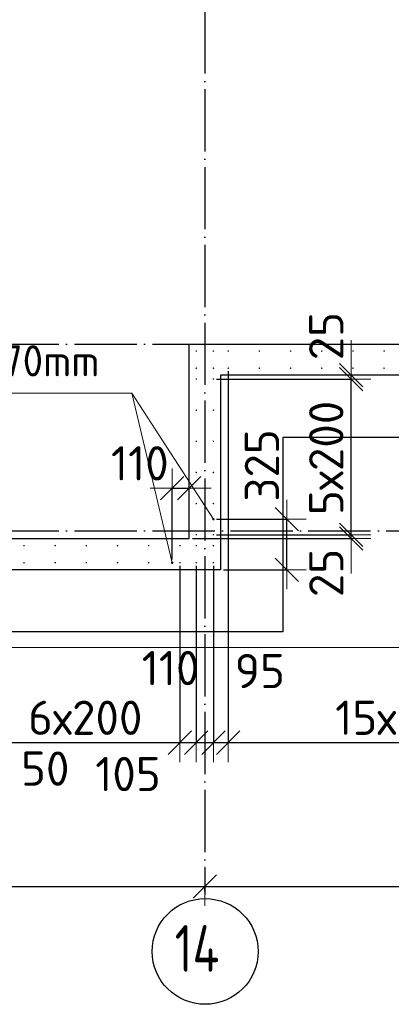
# Model space of a CAD drawing. Header units: millimetres. Extents: x 123094 to 184385, y 26948 to 48500.
# Tile 45 of 104: x 141852 to 144236, y 26958 to 33284. Entities that reach past the tile are written whole.
import ezdxf

# ---------------------------------------------------------------- set-up
doc = ezdxf.new("R2010")
doc.units = ezdxf.units.MM
doc.header["$PDMODE"] = 65
doc.linetypes.add('______11', pattern=[500, 400, -50, 0, -50])
doc.linetypes.add('______5', pattern=[1100, 800, -100, 100, -100])
for name, color, linetype, lineweight in [('Standard', 7, 'Continuous', 25), ('Арм.стержн. Выпуски', 180, 'Continuous', 35), ('Размерная линия_ общее', 7, 'Continuous', 13), ('Стена_ общее', 7, 'Continuous', 35), ('Фундамент_ общее', 7, 'Continuous', 35)]:
    doc.layers.add(name, color=color, linetype=linetype, lineweight=lineweight)
doc.layers.add('Осевая линия_ общее', color=7, linetype='______5', lineweight=13, true_color=0xa0a0a0)
doc.styles.add('ISOCPEUR', font='ISOCPEUR')
doc.dimstyles.new('DIMSTYLE_3', dxfattribs={"dimtxt": 220, "dimasz": 250, "dimexe": 0, "dimexo": 0, "dimgap": 110, "dimtad": 2, "dimdec": 0, "dimrnd": 5, "dimzin": 12, "dimdsep": 46, "dimtxsty": 'ISOCPEUR', "dimblk1": 'ALL_ML_STRICH', "dimblk2": 'ALL_ML_STRICH', "dimsah": 1, "dimcen": 0, "dimclrd": 7, "dimclre": 256, "dimclrt": 7, "dimadec": 0, "dimazin": 0, "dimtfac": 1, "dimtdec": 0, "dimtix": 1, "dimtmove": 2, "dimatfit": 3, "dimfxl": 0, "dimtzin": 0, "dimlwd": 0, "dimlwe": -3, "dimarcsym": 0})
doc.dimstyles.new('DIMSTYLE_5', dxfattribs={"dimtxt": 220, "dimasz": 250, "dimexe": 0, "dimexo": 0, "dimgap": 110, "dimtad": 2, "dimdec": 0, "dimrnd": 5, "dimzin": 12, "dimdsep": 46, "dimtxsty": 'ISOCPEUR', "dimblk1": 'ALL_ML_STRICH', "dimblk2": 'ALL_ML_STRICH', "dimsah": 1, "dimcen": 0, "dimclrd": 7, "dimclre": 256, "dimclrt": 7, "dimadec": 0, "dimazin": 0, "dimtfac": 1, "dimtdec": 0, "dimtix": 1, "dimtmove": 2, "dimatfit": 3, "dimfxl": 0, "dimtvp": 1.2, "dimtzin": 0, "dimlwd": 0, "dimlwe": -3, "dimarcsym": 0})
doc.dimstyles.new('DIMSTYLE_7', dxfattribs={"dimtxt": 220, "dimasz": 250, "dimexe": 0, "dimexo": 0, "dimgap": 110, "dimtad": 0, "dimdec": 0, "dimrnd": 5, "dimzin": 12, "dimdsep": 46, "dimtxsty": 'ISOCPEUR', "dimblk1": 'ALL_ML_STRICH', "dimblk2": 'ALL_ML_STRICH', "dimsah": 1, "dimcen": 0, "dimclrd": 7, "dimclre": 256, "dimclrt": 7, "dimadec": 0, "dimazin": 0, "dimtfac": 1, "dimtdec": 0, "dimtix": 1, "dimtmove": 2, "dimatfit": 3, "dimfxl": 0, "dimtvp": 1.2, "dimtzin": 0, "dimlwd": 0, "dimlwe": -3, "dimarcsym": 0})

# ---------------------------------------------------------------- blocks, each defined once
blk = doc.blocks.new('ALL_ML_STRICH')
at = {"color": 0, "linetype": 'ByBlock', "lineweight": -2}
for p, q in [((-0.3, -0.3), (0.3, 0.3)), ((0, -0.5), (0, 0.5)), ((-1, 0), (0.5, 0))]:
    blk.add_line(p, q, dxfattribs=at)
blk = doc.blocks.new('*D31')
at = {"layer": 'DEFPOINTS', "color": 7, "linetype": 'Continuous', "lineweight": 13, "transparency": 33554687}
for p in [(139740, 27715.7), (139740, 27662.1), (143040, 27662.1)]:
    blk.add_point(p, dxfattribs=at)
at = {"layer": 'Размерная линия_ общее', "color": 253, "linetype": 'Continuous', "lineweight": -2, "true_color": 0xa0a0a0, "transparency": 33554687}
for p, q in [((139740, 27682.1), (139740, 27715.7)), ((143040, 27682.1), (143040, 27715.7))]:
    blk.add_line(p, q, dxfattribs=at)
at = {"layer": 'Размерная линия_ общее', "color": 7, "linetype": 'Continuous', "lineweight": -2, "transparency": 33554687}
blk.add_line((139740, 27715.7), (143040, 27715.7), dxfattribs=at)
at = {"layer": 'Размерная линия_ общее', "color": 7, "linetype": 'Continuous', "lineweight": 13, "transparency": 33554687, "xscale": 250, "yscale": 250, "zscale": 250, "rotation": 180}
blk.add_blockref('ALL_ML_STRICH', (139740, 27715.7), dxfattribs=at)
at = {"layer": 'Размерная линия_ общее', "color": 7, "linetype": 'Continuous', "lineweight": 13, "transparency": 33554687, "xscale": 250, "yscale": 250, "zscale": 250}
blk.add_blockref('ALL_ML_STRICH', (143040, 27715.7), dxfattribs=at)
at = {"layer": 'Размерная линия_ общее', "color": 7, "linetype": 'Continuous', "lineweight": 13, "transparency": 33554687, "insert": (141401, 27875.7), "char_height": 220, "width": 880, "attachment_point": 5, "style": 'ISOCPEUR'}
blk.add_mtext('\\A1;{3300}', dxfattribs=at)
blk = doc.blocks.new('*D32')
at = {"layer": 'DEFPOINTS', "color": 7, "linetype": 'Continuous', "lineweight": 13, "transparency": 33554687}
for p in [(143040, 27715.7), (143040, 27662.1), (146340, 27662.1)]:
    blk.add_point(p, dxfattribs=at)
at = {"layer": 'Размерная линия_ общее', "color": 253, "linetype": 'Continuous', "lineweight": -2, "true_color": 0xa0a0a0, "transparency": 33554687}
for p, q in [((143040, 27682.1), (143040, 27715.7)), ((146340, 27682.1), (146340, 27715.7))]:
    blk.add_line(p, q, dxfattribs=at)
at = {"layer": 'Размерная линия_ общее', "color": 7, "linetype": 'Continuous', "lineweight": -2, "transparency": 33554687}
blk.add_line((143040, 27715.7), (146340, 27715.7), dxfattribs=at)
at = {"layer": 'Размерная линия_ общее', "color": 7, "linetype": 'Continuous', "lineweight": 13, "transparency": 33554687, "xscale": 250, "yscale": 250, "zscale": 250, "rotation": 180}
blk.add_blockref('ALL_ML_STRICH', (143040, 27715.7), dxfattribs=at)
at = {"layer": 'Размерная линия_ общее', "color": 7, "linetype": 'Continuous', "lineweight": 13, "transparency": 33554687, "xscale": 250, "yscale": 250, "zscale": 250}
blk.add_blockref('ALL_ML_STRICH', (146340, 27715.7), dxfattribs=at)
at = {"layer": 'Размерная линия_ общее', "color": 7, "linetype": 'Continuous', "lineweight": 13, "transparency": 33554687, "insert": (144701, 27875.7), "char_height": 220, "width": 880, "attachment_point": 5, "style": 'ISOCPEUR'}
blk.add_mtext('\\A1;{3300}', dxfattribs=at)
blk = doc.blocks.new('*D87')
at = {"layer": 'DEFPOINTS', "color": 7, "linetype": 'Continuous', "lineweight": 13, "transparency": 33554687}
for p in [(142830, 30274.4), (142940, 30155.8), (142830, 29795)]:
    blk.add_point(p, dxfattribs=at)
at = {"layer": 'Размерная линия_ общее', "color": 253, "linetype": 'Continuous', "lineweight": -2, "true_color": 0xa0a0a0, "transparency": 33554687}
for p, q in [((142830, 29815), (142830, 30274.4)), ((142940, 30175.8), (142940, 30274.4))]:
    blk.add_line(p, q, dxfattribs=at)
at = {"layer": 'Размерная линия_ общее', "color": 7, "linetype": 'Continuous', "lineweight": -2, "transparency": 33554687}
blk.add_line((142830, 30274.4), (142940, 30274.4), dxfattribs=at)
at = {"layer": 'Размерная линия_ общее', "color": 7, "linetype": 'Continuous', "lineweight": 13, "transparency": 33554687, "xscale": 250, "yscale": 250, "zscale": 250}
blk.add_blockref('ALL_ML_STRICH', (142940, 30274.4), dxfattribs=at)
at = {"layer": 'Размерная линия_ общее', "color": 7, "linetype": 'Continuous', "lineweight": 13, "transparency": 33554687, "xscale": 250, "yscale": 250, "zscale": 250, "rotation": 180}
blk.add_blockref('ALL_ML_STRICH', (142830, 30274.4), dxfattribs=at)
at = {"layer": 'Размерная линия_ общее', "color": 7, "linetype": 'Continuous', "lineweight": 13, "transparency": 33554687, "insert": (142622.9, 30433.7), "char_height": 220, "width": 660, "attachment_point": 5, "style": 'ISOCPEUR'}
blk.add_mtext('\\A1;{110}', dxfattribs=at)
blk = doc.blocks.new('*D88')
at = {"layer": 'DEFPOINTS', "color": 7, "linetype": 'Continuous', "lineweight": 13, "transparency": 33554687}
for p in [(142940, 29950), (143095, 29975), (143978.9, 29950)]:
    blk.add_point(p, dxfattribs=at)
at = {"layer": 'Размерная линия_ общее', "color": 253, "linetype": 'Continuous', "lineweight": -2, "true_color": 0xa0a0a0, "transparency": 33554687}
for p, q in [((142960, 29950), (143978.9, 29950)), ((143115, 29975), (143978.9, 29975))]:
    blk.add_line(p, q, dxfattribs=at)
at = {"layer": 'Размерная линия_ общее', "color": 7, "linetype": 'Continuous', "lineweight": -2, "transparency": 33554687}
blk.add_line((143978.9, 29950), (143978.9, 29975), dxfattribs=at)
at = {"layer": 'Размерная линия_ общее', "color": 7, "linetype": 'Continuous', "lineweight": 13, "transparency": 33554687, "xscale": 250, "yscale": 250, "zscale": 250}
for p, rotation in [((143978.9, 29950), 270), ((143978.9, 29975), 90)]:
    blk.add_blockref('ALL_ML_STRICH', p, dxfattribs=dict(at, rotation=rotation))
at = {"layer": 'Размерная линия_ общее', "color": 7, "linetype": 'Continuous', "lineweight": 13, "transparency": 33554687, "insert": (143819.3, 29729.5), "char_height": 220, "width": 440, "attachment_point": 5, "rotation": 90, "style": 'ISOCPEUR'}
blk.add_mtext('\\A1;{25}', dxfattribs=at)
blk = doc.blocks.new('*D89')
at = {"layer": 'DEFPOINTS', "color": 7, "linetype": 'Continuous', "lineweight": 13, "transparency": 33554687}
for p in [(143095, 30975), (143095, 29975), (143978.9, 29975)]:
    blk.add_point(p, dxfattribs=at)
at = {"layer": 'Размерная линия_ общее', "color": 253, "linetype": 'Continuous', "lineweight": -2, "true_color": 0xa0a0a0, "transparency": 33554687}
for p, q in [((143115, 30975), (143978.9, 30975)), ((143115, 29975), (143978.9, 29975))]:
    blk.add_line(p, q, dxfattribs=at)
at = {"layer": 'Размерная линия_ общее', "color": 7, "linetype": 'Continuous', "lineweight": -2, "transparency": 33554687}
blk.add_line((143978.9, 29975), (143978.9, 30975), dxfattribs=at)
at = {"layer": 'Размерная линия_ общее', "color": 7, "linetype": 'Continuous', "lineweight": 13, "transparency": 33554687, "xscale": 250, "yscale": 250, "zscale": 250}
for p, rotation in [((143978.9, 30975), 90), ((143978.9, 29975), 270)]:
    blk.add_blockref('ALL_ML_STRICH', p, dxfattribs=dict(at, rotation=rotation))
at = {"layer": 'Размерная линия_ общее', "color": 7, "linetype": 'Continuous', "lineweight": 13, "transparency": 33554687, "insert": (143708.9, 30101), "char_height": 220, "width": 11, "attachment_point": 1, "rotation": 90, "line_spacing_factor": 0.60241, "style": 'ISOCPEUR'}
blk.add_mtext('5х200', dxfattribs=at)
blk = doc.blocks.new('*D90')
at = {"layer": 'DEFPOINTS', "color": 7, "linetype": 'Continuous', "lineweight": 13, "transparency": 33554687}
for p in [(143585.3, 31000), (143095, 30975), (143978.9, 30975)]:
    blk.add_point(p, dxfattribs=at)
at = {"layer": 'Размерная линия_ общее', "color": 253, "linetype": 'Continuous', "lineweight": -2, "true_color": 0xa0a0a0, "transparency": 33554687}
for p, q in [((143978.9, 31000), (143978.9, 31000)), ((143115, 30975), (143978.9, 30975))]:
    blk.add_line(p, q, dxfattribs=at)
at = {"layer": 'Размерная линия_ общее', "color": 7, "linetype": 'Continuous', "lineweight": -2, "transparency": 33554687}
blk.add_line((143978.9, 30975), (143978.9, 31000), dxfattribs=at)
at = {"layer": 'Размерная линия_ общее', "color": 7, "linetype": 'Continuous', "lineweight": 13, "transparency": 33554687, "xscale": 250, "yscale": 250, "zscale": 250}
for p, rotation in [((143978.9, 30975), 270), ((143978.9, 31000), 90)]:
    blk.add_blockref('ALL_ML_STRICH', p, dxfattribs=dict(at, rotation=rotation))
at = {"layer": 'Размерная линия_ общее', "color": 7, "linetype": 'Continuous', "lineweight": 13, "transparency": 33554687, "insert": (143818.8, 31250.8), "char_height": 220, "width": 440, "attachment_point": 5, "rotation": 90, "style": 'ISOCPEUR'}
blk.add_mtext('\\A1;{25}', dxfattribs=at)
blk = doc.blocks.new('*D91')
at = {"layer": 'DEFPOINTS', "color": 7, "linetype": 'Continuous', "lineweight": 13, "transparency": 33554687}
for p in [(143095, 30075), (143140, 29750), (143565.7, 29750)]:
    blk.add_point(p, dxfattribs=at)
at = {"layer": 'Размерная линия_ общее', "color": 253, "linetype": 'Continuous', "lineweight": -2, "true_color": 0xa0a0a0, "transparency": 33554687}
for p, q in [((143115, 30075), (143565.7, 30075)), ((143160, 29750), (143565.7, 29750))]:
    blk.add_line(p, q, dxfattribs=at)
at = {"layer": 'Размерная линия_ общее', "color": 7, "linetype": 'Continuous', "lineweight": -2, "transparency": 33554687}
blk.add_line((143565.7, 29750), (143565.7, 30075), dxfattribs=at)
at = {"layer": 'Размерная линия_ общее', "color": 7, "linetype": 'Continuous', "lineweight": 13, "transparency": 33554687, "xscale": 250, "yscale": 250, "zscale": 250}
for p, rotation in [((143565.7, 30075), 90), ((143565.7, 29750), 270)]:
    blk.add_blockref('ALL_ML_STRICH', p, dxfattribs=dict(at, rotation=rotation))
at = {"layer": 'Размерная линия_ общее', "color": 7, "linetype": 'Continuous', "lineweight": 13, "transparency": 33554687, "insert": (143406, 30420), "char_height": 220, "width": 660, "attachment_point": 5, "rotation": 90, "style": 'ISOCPEUR'}
blk.add_mtext('\\A1;{325}', dxfattribs=at)
blk = doc.blocks.new('*D347')
at = {"layer": 'DEFPOINTS', "color": 7, "linetype": 'Continuous', "lineweight": 13, "transparency": 33554687}
for p in [(143190, 31045), (143095, 28859), (143095, 28639)]:
    blk.add_point(p, dxfattribs=at)
at = {"layer": 'Размерная линия_ общее', "color": 253, "linetype": 'Continuous', "lineweight": -2, "true_color": 0xa0a0a0, "transparency": 33554687}
for p, q in [((143190, 31025), (143190, 28639)), ((143095, 28639), (143095, 28639))]:
    blk.add_line(p, q, dxfattribs=at)
at = {"layer": 'Размерная линия_ общее', "color": 7, "linetype": 'Continuous', "lineweight": -2, "transparency": 33554687}
blk.add_line((143095, 28639), (143190, 28639), dxfattribs=at)
at = {"layer": 'Размерная линия_ общее', "color": 7, "linetype": 'Continuous', "lineweight": 13, "transparency": 33554687, "xscale": 250, "yscale": 250, "zscale": 250}
blk.add_blockref('ALL_ML_STRICH', (143190, 28639), dxfattribs=at)
at = {"layer": 'Размерная линия_ общее', "color": 7, "linetype": 'Continuous', "lineweight": 13, "transparency": 33554687, "xscale": 250, "yscale": 250, "zscale": 250, "rotation": 180}
blk.add_blockref('ALL_ML_STRICH', (143095, 28639), dxfattribs=at)
at = {"layer": 'Размерная линия_ общее', "color": 7, "linetype": 'Continuous', "lineweight": 13, "transparency": 33554687, "insert": (143393.1, 29099.2), "char_height": 220, "width": 440, "attachment_point": 5, "style": 'ISOCPEUR'}
blk.add_mtext('\\A1;{95}', dxfattribs=at)
blk = doc.blocks.new('*D348')
at = {"layer": 'DEFPOINTS', "color": 7, "linetype": 'Continuous', "lineweight": 13, "transparency": 33554687}
for p in [(143190, 31045), (146190, 31045), (143190, 28639)]:
    blk.add_point(p, dxfattribs=at)
at = {"layer": 'Размерная линия_ общее', "color": 253, "linetype": 'Continuous', "lineweight": -2, "true_color": 0xa0a0a0, "transparency": 33554687}
for p, q in [((143190, 31025), (143190, 28639)), ((146190, 31025), (146190, 28639))]:
    blk.add_line(p, q, dxfattribs=at)
at = {"layer": 'Размерная линия_ общее', "color": 7, "linetype": 'Continuous', "lineweight": -2, "transparency": 33554687}
blk.add_line((143190, 28639), (146190, 28639), dxfattribs=at)
at = {"layer": 'Размерная линия_ общее', "color": 7, "linetype": 'Continuous', "lineweight": 13, "transparency": 33554687, "xscale": 250, "yscale": 250, "zscale": 250, "rotation": 180}
blk.add_blockref('ALL_ML_STRICH', (143190, 28639), dxfattribs=at)
at = {"layer": 'Размерная линия_ общее', "color": 7, "linetype": 'Continuous', "lineweight": 13, "transparency": 33554687, "xscale": 250, "yscale": 250, "zscale": 250}
blk.add_blockref('ALL_ML_STRICH', (146190, 28639), dxfattribs=at)
at = {"layer": 'Размерная линия_ общее', "color": 7, "linetype": 'Continuous', "lineweight": 13, "transparency": 33554687, "insert": (143876, 28909), "char_height": 220, "width": 11, "attachment_point": 1, "line_spacing_factor": 0.60241, "style": 'ISOCPEUR'}
blk.add_mtext('15х200=3000', dxfattribs=at)
blk = doc.blocks.new('*D403')
at = {"layer": 'DEFPOINTS', "color": 7, "linetype": 'Continuous', "lineweight": 13, "transparency": 33554687}
for p in [(141680, 29795), (141630, 29770), (141630, 28639)]:
    blk.add_point(p, dxfattribs=at)
at = {"layer": 'Размерная линия_ общее', "color": 253, "linetype": 'Continuous', "lineweight": -2, "true_color": 0xa0a0a0, "transparency": 33554687}
for p, q in [((141630, 29750), (141630, 28639)), ((141680, 29775), (141680, 28639))]:
    blk.add_line(p, q, dxfattribs=at)
at = {"layer": 'Размерная линия_ общее', "color": 7, "linetype": 'Continuous', "lineweight": -2, "transparency": 33554687}
blk.add_line((141630, 28639), (141680, 28639), dxfattribs=at)
at = {"layer": 'Размерная линия_ общее', "color": 7, "linetype": 'Continuous', "lineweight": 13, "transparency": 33554687, "xscale": 250, "yscale": 250, "zscale": 250}
blk.add_blockref('ALL_ML_STRICH', (141680, 28639), dxfattribs=at)
at = {"layer": 'Размерная линия_ общее', "color": 7, "linetype": 'Continuous', "lineweight": 13, "transparency": 33554687, "xscale": 250, "yscale": 250, "zscale": 250, "rotation": 180}
blk.add_blockref('ALL_ML_STRICH', (141630, 28639), dxfattribs=at)
at = {"layer": 'Размерная линия_ общее', "color": 7, "linetype": 'Continuous', "lineweight": 13, "transparency": 33554687, "insert": (142016.2, 28472.4), "char_height": 220, "width": 440, "attachment_point": 5, "style": 'ISOCPEUR'}
blk.add_mtext('\\A1;{50}', dxfattribs=at)
blk = doc.blocks.new('*D404')
at = {"layer": 'DEFPOINTS', "color": 7, "linetype": 'Continuous', "lineweight": 13, "transparency": 33554687}
for p in [(141680, 29795), (142880, 29795), (141680, 28639)]:
    blk.add_point(p, dxfattribs=at)
at = {"layer": 'Размерная линия_ общее', "color": 253, "linetype": 'Continuous', "lineweight": -2, "true_color": 0xa0a0a0, "transparency": 33554687}
for p, q in [((141680, 29775), (141680, 28639)), ((142880, 29775), (142880, 28639))]:
    blk.add_line(p, q, dxfattribs=at)
at = {"layer": 'Размерная линия_ общее', "color": 7, "linetype": 'Continuous', "lineweight": -2, "transparency": 33554687}
blk.add_line((141680, 28639), (142880, 28639), dxfattribs=at)
at = {"layer": 'Размерная линия_ общее', "color": 7, "linetype": 'Continuous', "lineweight": 13, "transparency": 33554687, "xscale": 250, "yscale": 250, "zscale": 250, "rotation": 180}
blk.add_blockref('ALL_ML_STRICH', (141680, 28639), dxfattribs=at)
at = {"layer": 'Размерная линия_ общее', "color": 7, "linetype": 'Continuous', "lineweight": 13, "transparency": 33554687, "xscale": 250, "yscale": 250, "zscale": 250}
blk.add_blockref('ALL_ML_STRICH', (142880, 28639), dxfattribs=at)
at = {"layer": 'Размерная линия_ общее', "color": 7, "linetype": 'Continuous', "lineweight": 13, "transparency": 33554687, "insert": (141906, 28909), "char_height": 220, "width": 11, "attachment_point": 1, "line_spacing_factor": 0.60241, "style": 'ISOCPEUR'}
blk.add_mtext('6х200', dxfattribs=at)
blk = doc.blocks.new('*D405')
at = {"layer": 'DEFPOINTS', "color": 7, "linetype": 'Continuous', "lineweight": 13, "transparency": 33554687}
for p in [(142880, 29795), (142985, 29795), (142880, 28639)]:
    blk.add_point(p, dxfattribs=at)
at = {"layer": 'Размерная линия_ общее', "color": 253, "linetype": 'Continuous', "lineweight": -2, "true_color": 0xa0a0a0, "transparency": 33554687}
for p, q in [((142880, 29775), (142880, 28639)), ((142985, 29775), (142985, 28639))]:
    blk.add_line(p, q, dxfattribs=at)
at = {"layer": 'Размерная линия_ общее', "color": 7, "linetype": 'Continuous', "lineweight": -2, "transparency": 33554687}
blk.add_line((142880, 28639), (142985, 28639), dxfattribs=at)
at = {"layer": 'Размерная линия_ общее', "color": 7, "linetype": 'Continuous', "lineweight": 13, "transparency": 33554687, "xscale": 250, "yscale": 250, "zscale": 250}
blk.add_blockref('ALL_ML_STRICH', (142985, 28639), dxfattribs=at)
at = {"layer": 'Размерная линия_ общее', "color": 7, "linetype": 'Continuous', "lineweight": 13, "transparency": 33554687, "xscale": 250, "yscale": 250, "zscale": 250, "rotation": 180}
blk.add_blockref('ALL_ML_STRICH', (142880, 28639), dxfattribs=at)
at = {"layer": 'Размерная линия_ общее', "color": 7, "linetype": 'Continuous', "lineweight": 13, "transparency": 33554687, "insert": (142547, 28437.4), "char_height": 220, "width": 660, "attachment_point": 5, "style": 'ISOCPEUR'}
blk.add_mtext('\\A1;{105}', dxfattribs=at)
blk = doc.blocks.new('*D406')
at = {"layer": 'DEFPOINTS', "color": 7, "linetype": 'Continuous', "lineweight": 13, "transparency": 33554687}
for p in [(142985, 29795), (143095, 29795), (142985, 28639)]:
    blk.add_point(p, dxfattribs=at)
at = {"layer": 'Размерная линия_ общее', "color": 253, "linetype": 'Continuous', "lineweight": -2, "true_color": 0xa0a0a0, "transparency": 33554687}
for p, q in [((142985, 29775), (142985, 28639)), ((143095, 29775), (143095, 28639))]:
    blk.add_line(p, q, dxfattribs=at)
at = {"layer": 'Размерная линия_ общее', "color": 7, "linetype": 'Continuous', "lineweight": -2, "transparency": 33554687}
blk.add_line((142985, 28639), (143095, 28639), dxfattribs=at)
at = {"layer": 'Размерная линия_ общее', "color": 7, "linetype": 'Continuous', "lineweight": 13, "transparency": 33554687, "xscale": 250, "yscale": 250, "zscale": 250}
blk.add_blockref('ALL_ML_STRICH', (143095, 28639), dxfattribs=at)
at = {"layer": 'Размерная линия_ общее', "color": 7, "linetype": 'Continuous', "lineweight": 13, "transparency": 33554687, "xscale": 250, "yscale": 250, "zscale": 250, "rotation": 180}
blk.add_blockref('ALL_ML_STRICH', (142985, 28639), dxfattribs=at)
at = {"layer": 'Размерная линия_ общее', "color": 7, "linetype": 'Continuous', "lineweight": 13, "transparency": 33554687, "insert": (142820.4, 29118.2), "char_height": 220, "width": 660, "attachment_point": 5, "style": 'ISOCPEUR'}
blk.add_mtext('\\A1;{110}', dxfattribs=at)

msp = doc.modelspace()

# ---------------------------------------------------------------- hatches: boundary and pattern name
at = {"layer": 'Арм.стержн. Выпуски', "linetype": 'Continuous', "lineweight": 35, "transparency": 33554687}
for color, points in [(4, [(142990, 31155), (142989.6, 31156.9), (142988.5, 31158.5), (142986.9, 31159.6), (142985, 31160), (142983.1, 31159.6), (142981.5, 31158.5), (142980.4, 31156.9), (142980, 31155), (142980.4, 31153.1), (142981.5, 31151.5), (142983.1, 31150.4), (142985, 31150), (142986.9, 31150.4), (142988.5, 31151.5), (142989.6, 31153.1)]), (4, [(143100, 31155), (143099.6, 31156.9), (143098.5, 31158.5), (143096.9, 31159.6), (143095, 31160), (143093.1, 31159.6), (143091.5, 31158.5), (143090.4, 31156.9), (143090, 31155), (143090.4, 31153.1), (143091.5, 31151.5), (143093.1, 31150.4), (143095, 31150), (143096.9, 31150.4), (143098.5, 31151.5), (143099.6, 31153.1)]), (4, [(143195, 31155), (143194.6, 31156.9), (143193.5, 31158.5), (143191.9, 31159.6), (143190, 31160), (143188.1, 31159.6), (143186.5, 31158.5), (143185.4, 31156.9), (143185, 31155), (143185.4, 31153.1), (143186.5, 31151.5), (143188.1, 31150.4), (143190, 31150), (143191.9, 31150.4), (143193.5, 31151.5), (143194.6, 31153.1)]), (4, [(143395, 31155), (143394.6, 31156.9), (143393.5, 31158.5), (143391.9, 31159.6), (143390, 31160), (143388.1, 31159.6), (143386.5, 31158.5), (143385.4, 31156.9), (143385, 31155), (143385.4, 31153.1), (143386.5, 31151.5), (143388.1, 31150.4), (143390, 31150), (143391.9, 31150.4), (143393.5, 31151.5), (143394.6, 31153.1)]), (4, [(143595, 31155), (143594.6, 31156.9), (143593.5, 31158.5), (143591.9, 31159.6), (143590, 31160), (143588.1, 31159.6), (143586.5, 31158.5), (143585.4, 31156.9), (143585, 31155), (143585.4, 31153.1), (143586.5, 31151.5), (143588.1, 31150.4), (143590, 31150), (143591.9, 31150.4), (143593.5, 31151.5), (143594.6, 31153.1)]), (4, [(143795, 31155), (143794.6, 31156.9), (143793.5, 31158.5), (143791.9, 31159.6), (143790, 31160), (143788.1, 31159.6), (143786.5, 31158.5), (143785.4, 31156.9), (143785, 31155), (143785.4, 31153.1), (143786.5, 31151.5), (143788.1, 31150.4), (143790, 31150), (143791.9, 31150.4), (143793.5, 31151.5), (143794.6, 31153.1)]), (4, [(143995, 31155), (143994.6, 31156.9), (143993.5, 31158.5), (143991.9, 31159.6), (143990, 31160), (143988.1, 31159.6), (143986.5, 31158.5), (143985.4, 31156.9), (143985, 31155), (143985.4, 31153.1), (143986.5, 31151.5), (143988.1, 31150.4), (143990, 31150), (143991.9, 31150.4), (143993.5, 31151.5), (143994.6, 31153.1)]), (4, [(144195, 31155), (144194.6, 31156.9), (144193.5, 31158.5), (144191.9, 31159.6), (144190, 31160), (144188.1, 31159.6), (144186.5, 31158.5), (144185.4, 31156.9), (144185, 31155), (144185.4, 31153.1), (144186.5, 31151.5), (144188.1, 31150.4), (144190, 31150), (144191.9, 31150.4), (144193.5, 31151.5), (144194.6, 31153.1)]), (4, [(142990, 31045), (142989.6, 31046.9), (142988.5, 31048.5), (142986.9, 31049.6), (142985, 31050), (142983.1, 31049.6), (142981.5, 31048.5), (142980.4, 31046.9), (142980, 31045), (142980.4, 31043.1), (142981.5, 31041.5), (142983.1, 31040.4), (142985, 31040), (142986.9, 31040.4), (142988.5, 31041.5), (142989.6, 31043.1)]), (4, [(143100, 31045), (143099.6, 31046.9), (143098.5, 31048.5), (143096.9, 31049.6), (143095, 31050), (143093.1, 31049.6), (143091.5, 31048.5), (143090.4, 31046.9), (143090, 31045), (143090.4, 31043.1), (143091.5, 31041.5), (143093.1, 31040.4), (143095, 31040), (143096.9, 31040.4), (143098.5, 31041.5), (143099.6, 31043.1)]), (4, [(143195, 31045), (143194.6, 31046.9), (143193.5, 31048.5), (143191.9, 31049.6), (143190, 31050), (143188.1, 31049.6), (143186.5, 31048.5), (143185.4, 31046.9), (143185, 31045), (143185.4, 31043.1), (143186.5, 31041.5), (143188.1, 31040.4), (143190, 31040), (143191.9, 31040.4), (143193.5, 31041.5), (143194.6, 31043.1)]), (4, [(143395, 31045), (143394.6, 31046.9), (143393.5, 31048.5), (143391.9, 31049.6), (143390, 31050), (143388.1, 31049.6), (143386.5, 31048.5), (143385.4, 31046.9), (143385, 31045), (143385.4, 31043.1), (143386.5, 31041.5), (143388.1, 31040.4), (143390, 31040), (143391.9, 31040.4), (143393.5, 31041.5), (143394.6, 31043.1)]), (4, [(143595, 31045), (143594.6, 31046.9), (143593.5, 31048.5), (143591.9, 31049.6), (143590, 31050), (143588.1, 31049.6), (143586.5, 31048.5), (143585.4, 31046.9), (143585, 31045), (143585.4, 31043.1), (143586.5, 31041.5), (143588.1, 31040.4), (143590, 31040), (143591.9, 31040.4), (143593.5, 31041.5), (143594.6, 31043.1)]), (4, [(143795, 31045), (143794.6, 31046.9), (143793.5, 31048.5), (143791.9, 31049.6), (143790, 31050), (143788.1, 31049.6), (143786.5, 31048.5), (143785.4, 31046.9), (143785, 31045), (143785.4, 31043.1), (143786.5, 31041.5), (143788.1, 31040.4), (143790, 31040), (143791.9, 31040.4), (143793.5, 31041.5), (143794.6, 31043.1)]), (4, [(143995, 31045), (143994.6, 31046.9), (143993.5, 31048.5), (143991.9, 31049.6), (143990, 31050), (143988.1, 31049.6), (143986.5, 31048.5), (143985.4, 31046.9), (143985, 31045), (143985.4, 31043.1), (143986.5, 31041.5), (143988.1, 31040.4), (143990, 31040), (143991.9, 31040.4), (143993.5, 31041.5), (143994.6, 31043.1)]), (4, [(144195, 31045), (144194.6, 31046.9), (144193.5, 31048.5), (144191.9, 31049.6), (144190, 31050), (144188.1, 31049.6), (144186.5, 31048.5), (144185.4, 31046.9), (144185, 31045), (144185.4, 31043.1), (144186.5, 31041.5), (144188.1, 31040.4), (144190, 31040), (144191.9, 31040.4), (144193.5, 31041.5), (144194.6, 31043.1)]), (4, [(142990, 30975), (142989.6, 30976.9), (142988.5, 30978.5), (142986.9, 30979.6), (142985, 30980), (142983.1, 30979.6), (142981.5, 30978.5), (142980.4, 30976.9), (142980, 30975), (142980.4, 30973.1), (142981.5, 30971.5), (142983.1, 30970.4), (142985, 30970), (142986.9, 30970.4), (142988.5, 30971.5), (142989.6, 30973.1)]), (4, [(143100, 30975), (143099.6, 30976.9), (143098.5, 30978.5), (143096.9, 30979.6), (143095, 30980), (143093.1, 30979.6), (143091.5, 30978.5), (143090.4, 30976.9), (143090, 30975), (143090.4, 30973.1), (143091.5, 30971.5), (143093.1, 30970.4), (143095, 30970), (143096.9, 30970.4), (143098.5, 30971.5), (143099.6, 30973.1)]), (4, [(142990, 30775), (142989.6, 30776.9), (142988.5, 30778.5), (142986.9, 30779.6), (142985, 30780), (142983.1, 30779.6), (142981.5, 30778.5), (142980.4, 30776.9), (142980, 30775), (142980.4, 30773.1), (142981.5, 30771.5), (142983.1, 30770.4), (142985, 30770), (142986.9, 30770.4), (142988.5, 30771.5), (142989.6, 30773.1)]), (4, [(143100, 30775), (143099.6, 30776.9), (143098.5, 30778.5), (143096.9, 30779.6), (143095, 30780), (143093.1, 30779.6), (143091.5, 30778.5), (143090.4, 30776.9), (143090, 30775), (143090.4, 30773.1), (143091.5, 30771.5), (143093.1, 30770.4), (143095, 30770), (143096.9, 30770.4), (143098.5, 30771.5), (143099.6, 30773.1)]), (4, [(142990, 30575), (142989.6, 30576.9), (142988.5, 30578.5), (142986.9, 30579.6), (142985, 30580), (142983.1, 30579.6), (142981.5, 30578.5), (142980.4, 30576.9), (142980, 30575), (142980.4, 30573.1), (142981.5, 30571.5), (142983.1, 30570.4), (142985, 30570), (142986.9, 30570.4), (142988.5, 30571.5), (142989.6, 30573.1)]), (4, [(143100, 30575), (143099.6, 30576.9), (143098.5, 30578.5), (143096.9, 30579.6), (143095, 30580), (143093.1, 30579.6), (143091.5, 30578.5), (143090.4, 30576.9), (143090, 30575), (143090.4, 30573.1), (143091.5, 30571.5), (143093.1, 30570.4), (143095, 30570), (143096.9, 30570.4), (143098.5, 30571.5), (143099.6, 30573.1)]), (4, [(142990, 30375), (142989.6, 30376.9), (142988.5, 30378.5), (142986.9, 30379.6), (142985, 30380), (142983.1, 30379.6), (142981.5, 30378.5), (142980.4, 30376.9), (142980, 30375), (142980.4, 30373.1), (142981.5, 30371.5), (142983.1, 30370.4), (142985, 30370), (142986.9, 30370.4), (142988.5, 30371.5), (142989.6, 30373.1)]), (4, [(143100, 30375), (143099.6, 30376.9), (143098.5, 30378.5), (143096.9, 30379.6), (143095, 30380), (143093.1, 30379.6), (143091.5, 30378.5), (143090.4, 30376.9), (143090, 30375), (143090.4, 30373.1), (143091.5, 30371.5), (143093.1, 30370.4), (143095, 30370), (143096.9, 30370.4), (143098.5, 30371.5), (143099.6, 30373.1)]), (4, [(142990, 30175), (142989.6, 30176.9), (142988.5, 30178.5), (142986.9, 30179.6), (142985, 30180), (142983.1, 30179.6), (142981.5, 30178.5), (142980.4, 30176.9), (142980, 30175), (142980.4, 30173.1), (142981.5, 30171.5), (142983.1, 30170.4), (142985, 30170), (142986.9, 30170.4), (142988.5, 30171.5), (142989.6, 30173.1)]), (4, [(143100, 30175), (143099.6, 30176.9), (143098.5, 30178.5), (143096.9, 30179.6), (143095, 30180), (143093.1, 30179.6), (143091.5, 30178.5), (143090.4, 30176.9), (143090, 30175), (143090.4, 30173.1), (143091.5, 30171.5), (143093.1, 30170.4), (143095, 30170), (143096.9, 30170.4), (143098.5, 30171.5), (143099.6, 30173.1)]), (41, [(143103, 30075), (143102.4, 30078.1), (143100.7, 30080.7), (143098.1, 30082.4), (143095, 30083), (143091.9, 30082.4), (143089.3, 30080.7), (143087.6, 30078.1), (143087, 30075), (143087.6, 30071.9), (143089.3, 30069.3), (143091.9, 30067.6), (143095, 30067), (143098.1, 30067.6), (143100.7, 30069.3), (143102.4, 30071.9)]), (4, [(142990, 29975), (142989.6, 29976.9), (142988.5, 29978.5), (142986.9, 29979.6), (142985, 29980), (142983.1, 29979.6), (142981.5, 29978.5), (142980.4, 29976.9), (142980, 29975), (142980.4, 29973.1), (142981.5, 29971.5), (142983.1, 29970.4), (142985, 29970), (142986.9, 29970.4), (142988.5, 29971.5), (142989.6, 29973.1)]), (4, [(143100, 29975), (143099.6, 29976.9), (143098.5, 29978.5), (143096.9, 29979.6), (143095, 29980), (143093.1, 29979.6), (143091.5, 29978.5), (143090.4, 29976.9), (143090, 29975), (143090.4, 29973.1), (143091.5, 29971.5), (143093.1, 29970.4), (143095, 29970), (143096.9, 29970.4), (143098.5, 29971.5), (143099.6, 29973.1)]), (4, [(141885, 29905), (141884.6, 29906.9), (141883.5, 29908.5), (141881.9, 29909.6), (141880, 29910), (141878.1, 29909.6), (141876.5, 29908.5), (141875.4, 29906.9), (141875, 29905), (141875.4, 29903.1), (141876.5, 29901.5), (141878.1, 29900.4), (141880, 29900), (141881.9, 29900.4), (141883.5, 29901.5), (141884.6, 29903.1)]), (4, [(142085, 29905), (142084.6, 29906.9), (142083.5, 29908.5), (142081.9, 29909.6), (142080, 29910), (142078.1, 29909.6), (142076.5, 29908.5), (142075.4, 29906.9), (142075, 29905), (142075.4, 29903.1), (142076.5, 29901.5), (142078.1, 29900.4), (142080, 29900), (142081.9, 29900.4), (142083.5, 29901.5), (142084.6, 29903.1)]), (4, [(142285, 29905), (142284.6, 29906.9), (142283.5, 29908.5), (142281.9, 29909.6), (142280, 29910), (142278.1, 29909.6), (142276.5, 29908.5), (142275.4, 29906.9), (142275, 29905), (142275.4, 29903.1), (142276.5, 29901.5), (142278.1, 29900.4), (142280, 29900), (142281.9, 29900.4), (142283.5, 29901.5), (142284.6, 29903.1)]), (4, [(142485, 29905), (142484.6, 29906.9), (142483.5, 29908.5), (142481.9, 29909.6), (142480, 29910), (142478.1, 29909.6), (142476.5, 29908.5), (142475.4, 29906.9), (142475, 29905), (142475.4, 29903.1), (142476.5, 29901.5), (142478.1, 29900.4), (142480, 29900), (142481.9, 29900.4), (142483.5, 29901.5), (142484.6, 29903.1)]), (4, [(142685, 29905), (142684.6, 29906.9), (142683.5, 29908.5), (142681.9, 29909.6), (142680, 29910), (142678.1, 29909.6), (142676.5, 29908.5), (142675.4, 29906.9), (142675, 29905), (142675.4, 29903.1), (142676.5, 29901.5), (142678.1, 29900.4), (142680, 29900), (142681.9, 29900.4), (142683.5, 29901.5), (142684.6, 29903.1)]), (4, [(142885, 29905), (142884.6, 29906.9), (142883.5, 29908.5), (142881.9, 29909.6), (142880, 29910), (142878.1, 29909.6), (142876.5, 29908.5), (142875.4, 29906.9), (142875, 29905), (142875.4, 29903.1), (142876.5, 29901.5), (142878.1, 29900.4), (142880, 29900), (142881.9, 29900.4), (142883.5, 29901.5), (142884.6, 29903.1)]), (4, [(142990, 29905), (142989.6, 29906.9), (142988.5, 29908.5), (142986.9, 29909.6), (142985, 29910), (142983.1, 29909.6), (142981.5, 29908.5), (142980.4, 29906.9), (142980, 29905), (142980.4, 29903.1), (142981.5, 29901.5), (142983.1, 29900.4), (142985, 29900), (142986.9, 29900.4), (142988.5, 29901.5), (142989.6, 29903.1)]), (4, [(142990, 29905), (142989.6, 29906.9), (142988.5, 29908.5), (142986.9, 29909.6), (142985, 29910), (142983.1, 29909.6), (142981.5, 29908.5), (142980.4, 29906.9), (142980, 29905), (142980.4, 29903.1), (142981.5, 29901.5), (142983.1, 29900.4), (142985, 29900), (142986.9, 29900.4), (142988.5, 29901.5), (142989.6, 29903.1)]), (4, [(143100, 29905), (143099.6, 29906.9), (143098.5, 29908.5), (143096.9, 29909.6), (143095, 29910), (143093.1, 29909.6), (143091.5, 29908.5), (143090.4, 29906.9), (143090, 29905), (143090.4, 29903.1), (143091.5, 29901.5), (143093.1, 29900.4), (143095, 29900), (143096.9, 29900.4), (143098.5, 29901.5), (143099.6, 29903.1)]), (4, [(143100, 29905), (143099.6, 29906.9), (143098.5, 29908.5), (143096.9, 29909.6), (143095, 29910), (143093.1, 29909.6), (143091.5, 29908.5), (143090.4, 29906.9), (143090, 29905), (143090.4, 29903.1), (143091.5, 29901.5), (143093.1, 29900.4), (143095, 29900), (143096.9, 29900.4), (143098.5, 29901.5), (143099.6, 29903.1)]), (4, [(141885, 29795), (141884.6, 29796.9), (141883.5, 29798.5), (141881.9, 29799.6), (141880, 29800), (141878.1, 29799.6), (141876.5, 29798.5), (141875.4, 29796.9), (141875, 29795), (141875.4, 29793.1), (141876.5, 29791.5), (141878.1, 29790.4), (141880, 29790), (141881.9, 29790.4), (141883.5, 29791.5), (141884.6, 29793.1)]), (4, [(142085, 29795), (142084.6, 29796.9), (142083.5, 29798.5), (142081.9, 29799.6), (142080, 29800), (142078.1, 29799.6), (142076.5, 29798.5), (142075.4, 29796.9), (142075, 29795), (142075.4, 29793.1), (142076.5, 29791.5), (142078.1, 29790.4), (142080, 29790), (142081.9, 29790.4), (142083.5, 29791.5), (142084.6, 29793.1)]), (4, [(142285, 29795), (142284.6, 29796.9), (142283.5, 29798.5), (142281.9, 29799.6), (142280, 29800), (142278.1, 29799.6), (142276.5, 29798.5), (142275.4, 29796.9), (142275, 29795), (142275.4, 29793.1), (142276.5, 29791.5), (142278.1, 29790.4), (142280, 29790), (142281.9, 29790.4), (142283.5, 29791.5), (142284.6, 29793.1)]), (4, [(142485, 29795), (142484.6, 29796.9), (142483.5, 29798.5), (142481.9, 29799.6), (142480, 29800), (142478.1, 29799.6), (142476.5, 29798.5), (142475.4, 29796.9), (142475, 29795), (142475.4, 29793.1), (142476.5, 29791.5), (142478.1, 29790.4), (142480, 29790), (142481.9, 29790.4), (142483.5, 29791.5), (142484.6, 29793.1)]), (4, [(142685, 29795), (142684.6, 29796.9), (142683.5, 29798.5), (142681.9, 29799.6), (142680, 29800), (142678.1, 29799.6), (142676.5, 29798.5), (142675.4, 29796.9), (142675, 29795), (142675.4, 29793.1), (142676.5, 29791.5), (142678.1, 29790.4), (142680, 29790), (142681.9, 29790.4), (142683.5, 29791.5), (142684.6, 29793.1)]), (41, [(142838, 29795), (142837.4, 29798.1), (142835.7, 29800.7), (142833.1, 29802.4), (142830, 29803), (142826.9, 29802.4), (142824.3, 29800.7), (142822.6, 29798.1), (142822, 29795), (142822.6, 29791.9), (142824.3, 29789.3), (142826.9, 29787.6), (142830, 29787), (142833.1, 29787.6), (142835.7, 29789.3), (142837.4, 29791.9)]), (4, [(142885, 29795), (142884.6, 29796.9), (142883.5, 29798.5), (142881.9, 29799.6), (142880, 29800), (142878.1, 29799.6), (142876.5, 29798.5), (142875.4, 29796.9), (142875, 29795), (142875.4, 29793.1), (142876.5, 29791.5), (142878.1, 29790.4), (142880, 29790), (142881.9, 29790.4), (142883.5, 29791.5), (142884.6, 29793.1)]), (4, [(142990, 29795), (142989.6, 29796.9), (142988.5, 29798.5), (142986.9, 29799.6), (142985, 29800), (142983.1, 29799.6), (142981.5, 29798.5), (142980.4, 29796.9), (142980, 29795), (142980.4, 29793.1), (142981.5, 29791.5), (142983.1, 29790.4), (142985, 29790), (142986.9, 29790.4), (142988.5, 29791.5), (142989.6, 29793.1)]), (4, [(142990, 29795), (142989.6, 29796.9), (142988.5, 29798.5), (142986.9, 29799.6), (142985, 29800), (142983.1, 29799.6), (142981.5, 29798.5), (142980.4, 29796.9), (142980, 29795), (142980.4, 29793.1), (142981.5, 29791.5), (142983.1, 29790.4), (142985, 29790), (142986.9, 29790.4), (142988.5, 29791.5), (142989.6, 29793.1)]), (4, [(143100, 29795), (143099.6, 29796.9), (143098.5, 29798.5), (143096.9, 29799.6), (143095, 29800), (143093.1, 29799.6), (143091.5, 29798.5), (143090.4, 29796.9), (143090, 29795), (143090.4, 29793.1), (143091.5, 29791.5), (143093.1, 29790.4), (143095, 29790), (143096.9, 29790.4), (143098.5, 29791.5), (143099.6, 29793.1)]), (4, [(143100, 29795), (143099.6, 29796.9), (143098.5, 29798.5), (143096.9, 29799.6), (143095, 29800), (143093.1, 29799.6), (143091.5, 29798.5), (143090.4, 29796.9), (143090, 29795), (143090.4, 29793.1), (143091.5, 29791.5), (143093.1, 29790.4), (143095, 29790), (143096.9, 29790.4), (143098.5, 29791.5), (143099.6, 29793.1)])]:
    msp.add_hatch(color=color, dxfattribs=at).paths.add_polyline_path(points)

# ---------------------------------------------------------------- linework, layer by layer
at = {"layer": 'Standard', "color": 7, "linetype": 'Continuous', "lineweight": 13, "transparency": 33554687}
msp.add_lwpolyline([(125100, 29250), (167980, 29250), (167980, 48500), (125100, 48500), (125100, 29250)], dxfattribs=at)
at = {"layer": 'Арм.стержн. Выпуски', "color": 7, "linetype": 'Continuous', "lineweight": 13, "transparency": 33554687}
for p, q in [((140671, 30885.4), (142571, 30885.4)), ((142571, 30885.4), (143095, 30075)), ((142571, 30885.4), (142830, 29795))]:
    msp.add_line(p, q, dxfattribs=at)
at = {"layer": 'Осевая линия_ общее', "color": 253, "linetype": '______11', "lineweight": -3, "true_color": 0xa0a0a0, "transparency": 33554687}
for p, q in [((143040, 46340), (143040, 27662.1)), ((125200, 31200), (169325.4, 31200)), ((125200, 30000), (169325.4, 30000))]:
    msp.add_line(p, q, dxfattribs=at)
at = {"layer": 'Осевая линия_ общее', "color": 7, "linetype": 'Continuous', "lineweight": -3, "transparency": 33554687}
msp.add_circle((143042.1, 27297.6), 339.6, dxfattribs=at)
at = {"layer": 'Стена_ общее', "color": 7, "linetype": 'Continuous', "lineweight": 25, "transparency": 33554687}
for p, q in [((142940, 29950), (142940, 31200)), ((142940, 31200), (143140, 31200)), ((142940, 29950), (142940, 31200)), ((142940, 31200), (143140, 31200)), ((143140, 31200), (146240, 31200)), ((143140, 31200), (146240, 31200)), ((143140, 31000), (143140, 29950)), ((149540, 31000), (143140, 31000)), ((143140, 31000), (143140, 29950)), ((149540, 31000), (143140, 31000)), ((139220, 29950), (142940, 29950)), ((139220, 29950), (142940, 29950)), ((143140, 29950), (143140, 29750)), ((143140, 29950), (143140, 29750)), ((143140, 29750), (139220, 29750)), ((143140, 29750), (139220, 29750))]:
    msp.add_line(p, q, dxfattribs=at)
at = {"layer": 'Фундамент_ общее', "color": 7, "lineweight": 25, "transparency": 33554687}
for p, q in [((143540, 30600), (143540, 29350)), ((149140, 30600), (143540, 30600)), ((143540, 29350), (138620, 29350))]:
    msp.add_line(p, q, dxfattribs=at)
at = {"layer": 'Фундамент_ общее', "color": 7, "linetype": 'Continuous', "lineweight": 25, "transparency": 33554687}
for p, q in [((143540, 30600), (143540, 29350)), ((149140, 30600), (143540, 30600)), ((143540, 29350), (138620, 29350))]:
    msp.add_line(p, q, dxfattribs=at)

# ---------------------------------------------------------------- texts
at = {"layer": 'Арм.стержн. Выпуски', "color": 7, "linetype": 'Continuous', "lineweight": 25, "transparency": 33554687, "insert": (140691, 30992.1), "char_height": 200, "width": 1955.018, "attachment_point": 7, "style": 'ISOCPEUR'}
msp.add_mtext('\\W0.96;ø16 L=2370mm ', dxfattribs=at)
at = {"layer": 'Осевая линия_ общее', "color": 7, "linetype": 'Continuous', "lineweight": -3, "transparency": 33554687, "insert": (142847.1, 27167.1), "char_height": 300, "width": 504.562, "attachment_point": 7, "style": 'ISOCPEUR'}
msp.add_mtext('\\W0.76;14', dxfattribs=at)

# ---------------------------------------------------------------- dimensions: what is measured, and where the dimension line sits
at = {"layer": 'Размерная линия_ общее', "color": 7, "linetype": 'Continuous', "lineweight": 13, "transparency": 33554687}
for base, p1, p2, picture, middle in [((143978.9, 31000), (143115, 30975), (143978.9, 31000), '*D90', (143818.8, 31250.8)), ((143565.7, 30075), (143160, 29750), (143115, 30075), '*D91', (143406, 30420)), ((143978.9, 29975), (142960, 29950), (143115, 29975), '*D88', (143819.3, 29729.5))]:
    dim = msp.add_linear_dim(base=base, p1=p1, p2=p2, angle=90, dimstyle='DIMSTYLE_5', override={"dimpost": '<>', "dimclrd": 7, "dimclre": 253, "dimclrt": 7, "dimlwd": 0, "dimlwe": 65533}, dxfattribs=at)
    dim.commit()
    dim.dimension.update_dxf_attribs({"geometry": picture, "text_midpoint": middle, "dimtype": 160})
dim = msp.add_linear_dim(base=(143978.9, 30975), p1=(143115, 29975), p2=(143115, 30975), angle=90, text='5х200', dimstyle='DIMSTYLE_3', override={"dimpost": '<>', "dimclrd": 7, "dimclre": 253, "dimclrt": 7, "dimlwd": 0, "dimlwe": 65533}, dxfattribs=at)
dim.commit()
dim.dimension.update_dxf_attribs({"geometry": '*D89', "text_midpoint": (143868.9, 30475), "dimtype": 160})
for base, p1, p2, dimstyle, picture, middle in [((143190, 28639), (143095, 28639), (143190, 31025), 'DIMSTYLE_5', '*D347', (143393.1, 29099.2)), ((142940, 30274.4), (142830, 29815), (142940, 30175.8), 'DIMSTYLE_5', '*D87', (142622.9, 30433.7)), ((141680, 28639), (141630, 29750), (141680, 29775), 'DIMSTYLE_7', '*D403', (142016.2, 28472.4)), ((142985, 28639), (142880, 29775), (142985, 29775), 'DIMSTYLE_7', '*D405', (142547, 28437.4)), ((143095, 28639), (142985, 29775), (143095, 29775), 'DIMSTYLE_5', '*D406', (142820.4, 29118.2)), ((143040, 27715.7), (139740, 27682.1), (143040, 27682.1), 'DIMSTYLE_3', '*D31', (141401, 27875.7)), ((146340, 27715.7), (143040, 27682.1), (146340, 27682.1), 'DIMSTYLE_3', '*D32', (144701, 27875.7))]:
    dim = msp.add_linear_dim(base=base, p1=p1, p2=p2, dimstyle=dimstyle, override={"dimpost": '<>', "dimclrd": 7, "dimclre": 253, "dimclrt": 7, "dimlwd": 0, "dimlwe": 65533}, dxfattribs=at)
    dim.commit()
    dim.dimension.update_dxf_attribs({"geometry": picture, "text_midpoint": middle, "dimtype": 160})
for base, p1, p2, text, picture, middle in [((146190, 28639), (143190, 31025), (146190, 31025), '15х200=3000', '*D348', (144690, 28749)), ((142880, 28639), (141680, 29775), (142880, 29775), '6х200', '*D404', (142280, 28749))]:
    dim = msp.add_linear_dim(base=base, p1=p1, p2=p2, text=text, dimstyle='DIMSTYLE_3', override={"dimpost": '<>', "dimclrd": 7, "dimclre": 253, "dimclrt": 7, "dimlwd": 0, "dimlwe": 65533}, dxfattribs=at)
    dim.commit()
    dim.dimension.update_dxf_attribs({"geometry": picture, "text_midpoint": middle, "dimtype": 160})

doc.saveas('drawing.dxf')
